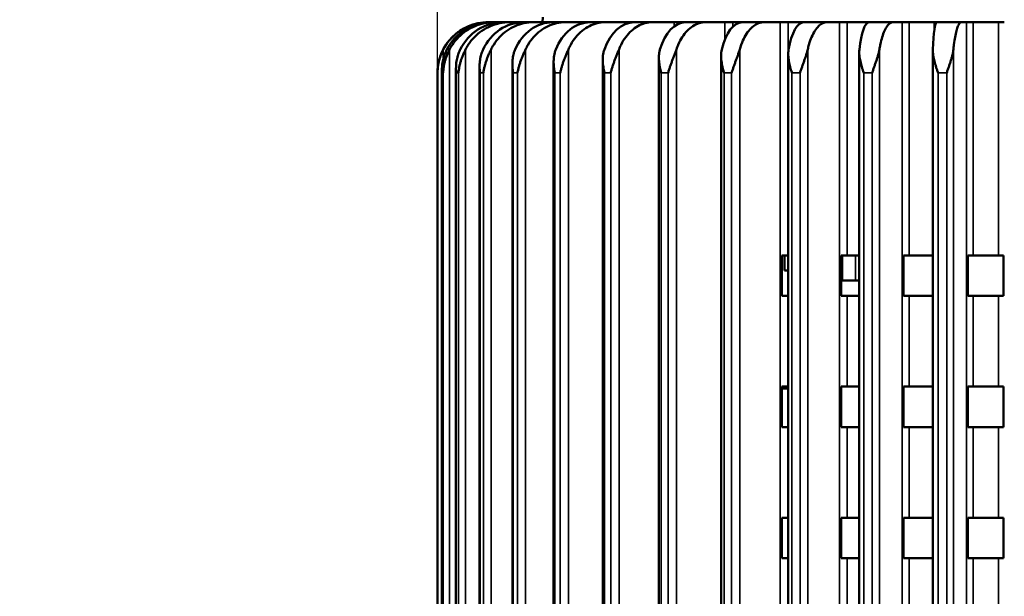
# Model space of a CAD drawing. Header units: millimetres. Extents: x 38 to 2514, y 38 to 1622.
# Tile 71 of 244: x 976 to 1073, y 873 to 930. Entities that reach past the tile are written whole.
import ezdxf

# ---------------------------------------------------------------- set-up
doc = ezdxf.new("R2010")
doc.units = ezdxf.units.MM
doc.header["$LTSCALE"] = 7.692308
for name, color, linetype, lineweight in [('Dimension (ISO)', 7, 'Continuous', 25), ('Visible (ISO)', 7, 'Continuous', 50), ('Visible Narrow (ISO)', 7, 'Continuous', 35)]:
    doc.layers.add(name, color=color, linetype=linetype, lineweight=lineweight)
doc.styles.add('Note Text (ANSI)', font='tahoma.ttf')
doc.dimstyles.new('Default (ISO)', dxfattribs={"dimscale": 7.692308, "dimtxt": 1, "dimasz": 2.5, "dimexe": 3.175, "dimexo": 0, "dimgap": 0.762, "dimtad": 1, "dimrnd": 1e-08, "dimzin": 0, "dimdsep": 46, "dimtxsty": 'Note Text (ANSI)', "dimcen": 0.09, "dimdle": 10, "dimclrd": 1, "dimclre": 1, "dimclrt": 1, "dimazin": 0, "dimtfac": 3.5052, "dimtmove": 0, "dimatfit": 3, "dimfxl": 1, "dimtolj": 1, "dimtzin": 0, "dimlwd": -1, "dimlwe": -1, "dimarcsym": 0})

# ---------------------------------------------------------------- blocks, each defined once
blk = doc.blocks.new('*D9')
at = {"layer": 'Defpoints', "color": 0, "transparency": 16777216}
for p in [(731.808, 985.543), (1068.963, 985.543), (1021.115, 675.243)]:
    blk.add_point(p, dxfattribs=at)
at = {"layer": 'Dimension (ISO)', "color": 1, "transparency": 16777216}
for p, q in [((1068.963, 985.543), (707.385, 985.543)), ((731.808, 694.473), (731.808, 966.312)), ((1021.115, 675.243), (707.385, 675.243))]:
    blk.add_line(p, q, dxfattribs=at)
for points in [[(728.603, 966.312), (735.014, 966.312), (731.808, 985.543)], [(728.603, 694.473), (735.014, 694.473), (731.808, 675.243)]]:
    blk.add_solid(points, dxfattribs=at)
at = {"layer": 'Dimension (ISO)', "color": 1, "transparency": 16777216, "insert": (715.883, 776.937), "char_height": 7.69231, "attachment_point": 1, "rotation": 90, "style": 'Note Text (ANSI)'}
blk.add_mtext('\\A1;310.30 mm [12.217 in]', dxfattribs=at)
blk = doc.blocks.new('*D10')
at = {"layer": 'Defpoints', "color": 0, "transparency": 16777216}
for p in [(1038.865, 931.193), (776.872, 675.243), (1021.115, 675.243)]:
    blk.add_point(p, dxfattribs=at)
at = {"layer": 'Dimension (ISO)', "color": 1, "transparency": 16777216}
for p, q in [((1038.865, 931.193), (752.449, 931.193)), ((776.872, 911.962), (776.872, 694.473)), ((1021.115, 675.243), (752.449, 675.243))]:
    blk.add_line(p, q, dxfattribs=at)
for points in [[(773.667, 911.962), (780.077, 911.962), (776.872, 931.193)], [(773.667, 694.473), (780.077, 694.473), (776.872, 675.243)]]:
    blk.add_solid(points, dxfattribs=at)
at = {"layer": 'Dimension (ISO)', "color": 1, "transparency": 16777216, "insert": (760.947, 749.918), "char_height": 7.69231, "attachment_point": 1, "rotation": 90, "style": 'Note Text (ANSI)'}
blk.add_mtext('\\A1;255.95 mm [10.077 in]', dxfattribs=at)
blk = doc.blocks.new('*D19')
at = {"layer": 'Defpoints', "color": 0, "transparency": 16777216}
for p in [(1132.115, 1063.33), (1017.115, 770.693), (1132.115, 770.693)]:
    blk.add_point(p, dxfattribs=at)
at = {"layer": 'Dimension (ISO)', "color": 1, "transparency": 16777216}
for p, q in [((1017.115, 770.693), (1017.115, 1087.753)), ((1132.115, 770.693), (1132.115, 1087.753)), ((1036.346, 1063.33), (1112.885, 1063.33))]:
    blk.add_line(p, q, dxfattribs=at)
for points in [[(1036.346, 1066.535), (1036.346, 1060.125), (1017.115, 1063.33)], [(1112.885, 1066.535), (1112.885, 1060.125), (1132.115, 1063.33)]]:
    blk.add_solid(points, dxfattribs=at)
at = {"layer": 'Dimension (ISO)', "color": 1, "transparency": 16777216, "insert": (1024.38, 1079.255), "char_height": 7.69231, "attachment_point": 1, "style": 'Note Text (ANSI)'}
blk.add_mtext('\\A1;115.00 mm [4.528 in]', dxfattribs=at)

msp = doc.modelspace()

# ---------------------------------------------------------------- linework, layer by layer
at = {"layer": 'Visible (ISO)'}
for p, q in [((1027.531, 930.453), (1027.52, 929.943)), ((1022.132, 929.943), (1022.117, 929.943)), ((1022.132, 929.943), (1022.419, 929.943)), ((1022.419, 929.943), (1022.742, 929.943)), ((1022.742, 929.943), (1023.6, 929.943)), ((1023.6, 929.943), (1024.24, 929.943)), ((1024.24, 929.943), (1025.654, 929.943)), ((1025.654, 929.943), (1026.599, 929.943)), ((1026.599, 929.943), (1028.545, 929.943)), ((1028.545, 929.943), (1029.781, 929.943)), ((1029.781, 929.943), (1032.225, 929.943)), ((1032.225, 929.943), (1033.729, 929.943)), ((1033.729, 929.943), (1036.155, 929.943)), ((1036.155, 929.943), (1036.63, 929.943)), ((1036.63, 929.943), (1038.377, 929.943)), ((1038.377, 929.943), (1040.562, 929.943)), ((1040.562, 929.943), (1041.373, 929.943)), ((1041.685, 929.943), (1041.373, 929.943)), ((1041.685, 929.943), (1043.645, 929.943)), ((1043.645, 929.943), (1045.552, 929.943)), ((1045.552, 929.943), (1046.356, 929.943)), ((1047.304, 929.943), (1046.356, 929.943)), ((1047.304, 929.943), (1049.443, 929.943)), ((1049.443, 929.943), (1051.039, 929.943)), ((1051.039, 929.943), (1051.823, 929.943)), ((1053.389, 929.943), (1051.823, 929.943)), ((1053.389, 929.943), (1055.672, 929.943)), ((1055.672, 929.943), (1056.93, 929.943)), ((1056.93, 929.943), (1057.68, 929.943)), ((1059.838, 929.943), (1057.68, 929.943)), ((1059.838, 929.943), (1062.225, 929.943)), ((1062.225, 929.943), (1063.123, 929.943)), ((1063.123, 929.943), (1063.826, 929.943)), ((1066.292, 929.943), (1063.826, 929.943)), ((1066.292, 929.943), (1066.54, 929.943)), ((1066.54, 929.943), (1068.99, 929.943)), ((1068.99, 929.943), (1069.512, 929.943)), ((1069.512, 929.943), (1070.157, 929.943)), ((1072.666, 929.943), (1070.157, 929.943)), ((1072.666, 929.943), (1073.241, 929.943)), ((1033.48, 926.233), (1033.48, 775.343)), ((1039.039, 926.419), (1039.039, 775.343)), ((1045.196, 926.607), (1045.196, 775.343)), ((1051.847, 926.794), (1051.847, 775.343)), ((1058.876, 926.954), (1058.876, 775.343)), ((1066.165, 927.126), (1066.165, 775.343)), ((1018.945, 925.288), (1018.945, 775.343)), ((1021.285, 925.59), (1021.285, 775.343)), ((1024.526, 925.802), (1024.526, 775.343)), ((1028.615, 925.994), (1028.615, 775.343)), ((1017.115, 821.843), (1017.115, 924.943)), ((1017.548, 925.136), (1017.548, 817.676)), ((1051.823, 906.843), (1051.226, 906.843)), ((1051.226, 902.843), (1051.226, 906.843)), ((1051.47, 906.843), (1051.47, 905.35)), ((1051.847, 906.843), (1051.823, 906.843)), ((1057.68, 906.843), (1057.091, 906.843)), ((1057.091, 902.843), (1057.091, 906.843)), ((1058.876, 906.843), (1057.68, 906.843)), ((1063.826, 906.843), (1063.256, 906.843)), ((1063.256, 902.843), (1063.256, 906.843)), ((1066.165, 906.843), (1063.826, 906.843)), ((1070.157, 906.843), (1069.615, 906.843)), ((1069.615, 902.843), (1069.615, 906.843)), ((1072.666, 906.843), (1070.157, 906.843)), ((1072.666, 906.843), (1073.172, 906.843)), ((1073.172, 906.843), (1073.172, 902.843)), ((1051.47, 905.35), (1051.847, 905.35)), ((1057.209, 904.35), (1057.091, 904.35)), ((1058.491, 904.35), (1057.209, 904.35)), ((1058.491, 904.35), (1058.876, 904.35)), ((1051.823, 902.843), (1051.226, 902.843)), ((1051.847, 902.843), (1051.823, 902.843)), ((1057.68, 902.843), (1057.091, 902.843)), ((1058.876, 902.843), (1057.68, 902.843)), ((1063.826, 902.843), (1063.256, 902.843)), ((1066.165, 902.843), (1063.826, 902.843)), ((1070.157, 902.843), (1069.615, 902.843)), ((1072.666, 902.843), (1070.157, 902.843)), ((1072.666, 902.843), (1073.172, 902.843)), ((1051.823, 893.843), (1051.226, 893.843)), ((1051.226, 889.843), (1051.226, 893.843)), ((1051.847, 893.643), (1051.226, 893.643)), ((1051.847, 893.843), (1051.823, 893.843)), ((1057.68, 893.843), (1057.091, 893.843)), ((1057.091, 889.843), (1057.091, 893.843)), ((1058.876, 893.843), (1057.68, 893.843)), ((1063.826, 893.843), (1063.256, 893.843)), ((1063.256, 889.843), (1063.256, 893.843)), ((1066.165, 893.843), (1063.826, 893.843)), ((1069.615, 889.843), (1069.615, 893.843)), ((1070.157, 893.843), (1069.615, 893.843)), ((1072.666, 893.843), (1070.157, 893.843)), ((1072.666, 893.843), (1073.172, 893.843)), ((1073.172, 893.843), (1073.172, 889.843)), ((1051.823, 889.843), (1051.226, 889.843)), ((1051.847, 889.843), (1051.823, 889.843)), ((1057.68, 889.843), (1057.091, 889.843)), ((1058.876, 889.843), (1057.68, 889.843)), ((1063.826, 889.843), (1063.256, 889.843)), ((1066.165, 889.843), (1063.826, 889.843)), ((1070.157, 889.843), (1069.615, 889.843)), ((1072.666, 889.843), (1070.157, 889.843)), ((1072.666, 889.843), (1073.172, 889.843)), ((1051.823, 880.843), (1051.226, 880.843)), ((1051.226, 876.843), (1051.226, 880.843)), ((1051.847, 880.843), (1051.823, 880.843)), ((1057.68, 880.843), (1057.091, 880.843)), ((1057.091, 876.843), (1057.091, 880.843)), ((1058.876, 880.843), (1057.68, 880.843)), ((1063.256, 876.843), (1063.256, 880.843)), ((1063.826, 880.843), (1063.256, 880.843)), ((1066.165, 880.843), (1063.826, 880.843)), ((1069.615, 876.843), (1069.615, 880.843)), ((1070.157, 880.843), (1069.615, 880.843)), ((1072.666, 880.843), (1070.157, 880.843)), ((1072.666, 880.843), (1073.172, 880.843)), ((1073.172, 880.843), (1073.172, 876.843)), ((1051.823, 876.843), (1051.226, 876.843)), ((1051.847, 876.843), (1051.823, 876.843)), ((1057.68, 876.843), (1057.091, 876.843)), ((1058.876, 876.843), (1057.68, 876.843)), ((1063.826, 876.843), (1063.256, 876.843)), ((1066.165, 876.843), (1063.826, 876.843)), ((1070.157, 876.843), (1069.615, 876.843)), ((1072.666, 876.843), (1070.157, 876.843)), ((1072.666, 876.843), (1073.172, 876.843))]:
    msp.add_line(p, q, dxfattribs=at)
msp.add_arc((1022.117, 924.943), 5, 90, 180, dxfattribs=at)
for centre, major_axis, ratio, start_param, end_param in [((1022.422, 924.94), (-0.093, 5.002), 0.986357, 6.264875, 7.356361), ((1023.603, 924.94), (-0.028, 5.003), 0.954782, 6.277922, 7.369408), ((1025.656, 924.94), (-0.013, 5.003), 0.906864, 6.28082, 7.372306), ((1028.548, 924.94), (-0.007, 5.003), 0.84343, 6.281925, 7.373411), ((1032.227, 924.94), (-0.005, 5.003), 0.765563, 6.28246, 7.373946), ((1036.632, 924.94), (-0.003, 5.003), 0.674598, 6.282757, 7.374242), ((1041.687, 924.94), (-0.002, 5.003), 0.57209, 6.282935, 7.374421), ((1047.305, 924.94), (-0.002, 5.003), 0.459793, 6.283047, 7.374532), ((1053.39, 924.94), (-0.001, 5.003), 0.339629, 6.283117, 7.374603), ((1059.839, 924.94), (-0.001, 5.003), 0.213654, 6.28316, 7.374645), ((1066.54, 924.94), (0, 5.003), 0.084023, 6.283181, 7.374666)]:
    msp.add_ellipse(centre, major_axis=major_axis, ratio=ratio, start_param=start_param, end_param=end_param, dxfattribs=at)
for points in [[(1022.132, 929.943), (1021.822, 929.943), (1021.485, 929.912), (1020.823, 929.781), (1020.5, 929.68), (1019.929, 929.443), (1019.629, 929.286), (1019.069, 928.912), (1018.809, 928.695), (1018.372, 928.259), (1018.155, 927.999), (1017.866, 927.566), (1017.772, 927.406), (1017.689, 927.247)], [(1022.742, 929.943), (1022.433, 929.943), (1022.097, 929.912), (1021.437, 929.781), (1021.114, 929.68), (1020.544, 929.443), (1020.245, 929.286), (1019.686, 928.912), (1019.427, 928.695), (1018.991, 928.259), (1018.775, 927.999), (1018.486, 927.566), (1018.393, 927.406), (1018.31, 927.247)], [(1024.24, 929.943), (1023.937, 929.943), (1023.607, 929.912), (1022.96, 929.781), (1022.644, 929.68), (1022.085, 929.443), (1021.792, 929.286), (1021.244, 928.912), (1020.989, 928.695), (1020.562, 928.259), (1020.35, 927.999), (1020.067, 927.566), (1019.976, 927.406), (1019.894, 927.247)], [(1026.599, 929.943), (1026.308, 929.943), (1025.99, 929.912), (1025.367, 929.781), (1025.062, 929.68), (1024.525, 929.443), (1024.242, 929.286), (1023.715, 928.912), (1023.47, 928.695), (1023.058, 928.259), (1022.854, 927.999), (1022.582, 927.566), (1022.493, 927.406), (1022.415, 927.247)], [(1029.781, 929.943), (1029.506, 929.943), (1029.205, 929.912), (1028.617, 929.781), (1028.329, 929.68), (1027.821, 929.443), (1027.554, 929.286), (1027.056, 928.912), (1026.825, 928.695), (1026.436, 928.259), (1026.244, 927.999), (1025.986, 927.566), (1025.903, 927.406), (1025.829, 927.247)], [(1033.729, 929.943), (1033.475, 929.943), (1033.197, 929.912), (1032.654, 929.781), (1032.388, 929.68), (1031.919, 929.443), (1031.672, 929.286), (1031.212, 928.912), (1030.998, 928.695), (1030.639, 928.259), (1030.461, 927.999), (1030.223, 927.566), (1030.146, 927.406), (1030.077, 927.247)], [(1038.377, 929.943), (1038.148, 929.943), (1037.898, 929.912), (1037.409, 929.781), (1037.169, 929.68), (1036.746, 929.443), (1036.524, 929.286), (1036.11, 928.912), (1035.917, 928.695), (1035.594, 928.259), (1035.433, 927.999), (1035.219, 927.566), (1035.15, 927.406), (1035.088, 927.247)], [(1043.645, 929.943), (1043.446, 929.943), (1043.227, 929.912), (1042.8, 929.781), (1042.591, 929.68), (1042.222, 929.443), (1042.028, 929.286), (1041.667, 928.912), (1041.498, 928.695), (1041.216, 928.259), (1041.076, 927.999), (1040.889, 927.566), (1040.829, 927.406), (1040.775, 927.247)], [(1049.443, 929.943), (1049.276, 929.943), (1049.094, 929.912), (1048.736, 929.781), (1048.561, 929.68), (1048.252, 929.443), (1048.09, 929.286), (1047.787, 928.912), (1047.647, 928.695), (1047.41, 928.259), (1047.293, 927.999), (1047.137, 927.566), (1047.086, 927.406), (1047.041, 927.247)], [(1055.672, 929.943), (1055.54, 929.943), (1055.396, 929.912), (1055.115, 929.781), (1054.977, 929.68), (1054.733, 929.443), (1054.606, 929.286), (1054.367, 928.912), (1054.256, 928.695), (1054.07, 928.259), (1053.978, 927.999), (1053.854, 927.566), (1053.814, 927.406), (1053.779, 927.247)], [(1062.225, 929.943), (1062.131, 929.943), (1062.028, 929.912), (1061.827, 929.781), (1061.728, 929.68), (1061.555, 929.443), (1061.463, 929.286), (1061.293, 928.912), (1061.214, 928.695), (1061.081, 928.259), (1061.015, 927.999), (1060.927, 927.566), (1060.899, 927.406), (1060.873, 927.247)], [(1068.99, 929.943), (1068.935, 929.943), (1068.875, 929.912), (1068.758, 929.781), (1068.701, 929.68), (1068.599, 929.443), (1068.546, 929.286), (1068.447, 928.912), (1068.401, 928.695), (1068.324, 928.259), (1068.285, 927.999), (1068.234, 927.566), (1068.218, 927.406), (1068.203, 927.247)]]:
    msp.add_open_spline(points, degree=3, knots=[-0.7413344, -0.7413344, -0.7413344, -0.7413344, -0.6484803, -0.6484803, -0.5556262, -0.5556262, -0.4629019, -0.4629019, -0.3701777, -0.3701777, -0.2775841, -0.2775841, -0.2268131, -0.2268131, -0.2268131, -0.2268131], dxfattribs=at)
for points in [[(1017.689, 927.247), (1017.628, 927.13), (1017.519, 926.897), (1017.391, 926.564), (1017.29, 926.237), (1017.214, 925.914), (1017.159, 925.592), (1017.127, 925.266), (1017.118, 925.052), (1017.118, 924.943)], [(1017.553, 924.943), (1017.549, 925.038), (1017.546, 925.222), (1017.559, 925.51), (1017.589, 925.794), (1017.635, 926.077), (1017.7, 926.358), (1017.784, 926.642), (1017.893, 926.934), (1017.988, 927.142), (1018.042, 927.247)], [(1018.31, 927.247), (1018.249, 927.13), (1018.138, 926.897), (1018.002, 926.564), (1017.892, 926.237), (1017.804, 925.914), (1017.737, 925.592), (1017.692, 925.266), (1017.671, 925.052), (1017.665, 924.943)], [(1018.964, 924.943), (1018.957, 925.038), (1018.943, 925.222), (1018.945, 925.51), (1018.961, 925.794), (1018.995, 926.077), (1019.048, 926.358), (1019.122, 926.642), (1019.221, 926.934), (1019.311, 927.142), (1019.363, 927.247)], [(1019.894, 927.247), (1019.835, 927.13), (1019.723, 926.897), (1019.583, 926.564), (1019.464, 926.237), (1019.367, 925.914), (1019.287, 925.592), (1019.23, 925.266), (1019.199, 925.052), (1019.188, 924.943)], [(1021.329, 924.943), (1021.317, 925.038), (1021.293, 925.222), (1021.283, 925.51), (1021.286, 925.794), (1021.307, 926.077), (1021.347, 926.358), (1021.409, 926.642), (1021.496, 926.934), (1021.58, 927.142), (1021.629, 927.247)], [(1022.415, 927.247), (1022.358, 927.13), (1022.248, 926.897), (1022.105, 926.564), (1021.981, 926.237), (1021.874, 925.914), (1021.784, 925.592), (1021.717, 925.266), (1021.674, 925.052), (1021.659, 924.943)], [(1024.604, 924.943), (1024.589, 925.038), (1024.555, 925.222), (1024.534, 925.51), (1024.523, 925.794), (1024.531, 926.077), (1024.558, 926.358), (1024.606, 926.642), (1024.681, 926.934), (1024.756, 927.142), (1024.802, 927.247)], [(1025.829, 927.247), (1025.775, 927.13), (1025.668, 926.897), (1025.526, 926.564), (1025.397, 926.237), (1025.285, 925.914), (1025.185, 925.592), (1025.108, 925.266), (1025.056, 925.052), (1025.036, 924.943)], [(1028.736, 924.943), (1028.717, 925.038), (1028.674, 925.222), (1028.642, 925.51), (1028.618, 925.794), (1028.612, 926.077), (1028.625, 926.358), (1028.659, 926.642), (1028.719, 926.934), (1028.786, 927.142), (1028.828, 927.247)], [(1030.077, 927.247), (1030.027, 927.13), (1029.926, 926.897), (1029.786, 926.564), (1029.656, 926.237), (1029.539, 925.914), (1029.432, 925.592), (1029.346, 925.266), (1029.286, 925.052), (1029.262, 924.943)], [(1033.653, 924.943), (1033.63, 925.038), (1033.579, 925.222), (1033.536, 925.51), (1033.499, 925.794), (1033.48, 926.077), (1033.479, 926.358), (1033.498, 926.642), (1033.544, 926.934), (1033.599, 927.142), (1033.636, 927.247)], [(1035.088, 927.247), (1035.043, 927.13), (1034.949, 926.897), (1034.814, 926.564), (1034.684, 926.237), (1034.564, 925.914), (1034.452, 925.592), (1034.359, 925.266), (1034.291, 925.052), (1034.263, 924.943)], [(1039.27, 924.943), (1039.244, 925.038), (1039.186, 925.222), (1039.133, 925.51), (1039.084, 925.794), (1039.052, 926.077), (1039.036, 926.358), (1039.041, 926.642), (1039.07, 926.934), (1039.115, 927.142), (1039.146, 927.247)], [(1040.775, 927.247), (1040.736, 927.13), (1040.651, 926.897), (1040.522, 926.564), (1040.396, 926.237), (1040.275, 925.914), (1040.159, 925.592), (1040.061, 925.266), (1039.986, 925.052), (1039.955, 924.943)], [(1045.492, 924.943), (1045.464, 925.038), (1045.399, 925.222), (1045.337, 925.51), (1045.277, 925.794), (1045.232, 926.077), (1045.203, 926.358), (1045.192, 926.642), (1045.206, 926.934), (1045.238, 927.142), (1045.263, 927.247)], [(1047.041, 927.247), (1047.008, 927.13), (1046.933, 926.897), (1046.814, 926.564), (1046.693, 926.237), (1046.574, 925.914), (1046.456, 925.592), (1046.354, 925.266), (1046.273, 925.052), (1046.24, 924.943)], [(1052.213, 924.943), (1052.183, 925.038), (1052.112, 925.222), (1052.043, 925.51), (1051.972, 925.794), (1051.915, 926.077), (1051.873, 926.358), (1051.847, 926.642), (1051.844, 926.934), (1051.864, 927.142), (1051.882, 927.247)], [(1053.779, 927.247), (1053.753, 927.13), (1053.689, 926.897), (1053.582, 926.564), (1053.467, 926.237), (1053.352, 925.914), (1053.235, 925.592), (1053.131, 925.266), (1053.046, 925.052), (1053.011, 924.943)], [(1059.317, 924.943), (1059.285, 925.038), (1059.21, 925.222), (1059.134, 925.51), (1059.054, 925.794), (1058.987, 926.077), (1058.932, 926.358), (1058.892, 926.642), (1058.872, 926.934), (1058.878, 927.142), (1058.89, 927.247)], [(1060.873, 927.247), (1060.855, 927.13), (1060.804, 926.897), (1060.709, 926.564), (1060.604, 926.237), (1060.494, 925.914), (1060.379, 925.592), (1060.275, 925.266), (1060.188, 925.052), (1060.151, 924.943)], [(1066.682, 924.943), (1066.65, 925.038), (1066.572, 925.222), (1066.49, 925.51), (1066.403, 925.794), (1066.326, 926.077), (1066.259, 926.358), (1066.205, 926.642), (1066.169, 926.934), (1066.163, 927.142), (1066.167, 927.247)], [(1068.203, 927.247), (1068.192, 927.13), (1068.154, 926.897), (1068.075, 926.564), (1067.98, 926.237), (1067.878, 925.914), (1067.767, 925.592), (1067.665, 925.266), (1067.576, 925.052), (1067.538, 924.943)]]:
    msp.add_open_spline(points, degree=3, dxfattribs=at)
at = {"layer": 'Visible Narrow (ISO)'}
for p, q in [((1036.155, 929.893), (1036.155, 929.943)), ((1040.562, 929.541), (1040.562, 929.943)), ((1041.373, 929.913), (1041.373, 929.943)), ((1045.552, 928.182), (1045.552, 929.943)), ((1046.356, 929.499), (1046.356, 929.943)), ((1051.039, 775.343), (1051.039, 929.943)), ((1051.823, 906.843), (1051.823, 929.943)), ((1056.93, 775.343), (1056.93, 929.943)), ((1057.68, 906.843), (1057.68, 929.943)), ((1063.123, 775.343), (1063.123, 929.943)), ((1063.826, 906.843), (1063.826, 929.943)), ((1066.292, 929.943), (1066.292, 928.977)), ((1069.512, 775.343), (1069.512, 929.943)), ((1070.157, 906.843), (1070.157, 929.943)), ((1072.666, 929.943), (1072.666, 906.843)), ((1017.689, 927.247), (1017.689, 926.303)), ((1018.31, 927.247), (1018.31, 812.89)), ((1019.894, 927.247), (1019.894, 775.343)), ((1022.415, 927.247), (1022.415, 775.343)), ((1025.829, 927.247), (1025.829, 775.343)), ((1030.077, 927.247), (1030.077, 775.343)), ((1035.088, 927.247), (1035.088, 775.343)), ((1040.775, 927.247), (1040.775, 775.343)), ((1047.041, 927.247), (1047.041, 775.343)), ((1053.779, 927.247), (1053.779, 775.343)), ((1060.873, 927.247), (1060.873, 775.343)), ((1068.203, 927.247), (1068.203, 775.343)), ((1017.118, 924.943), (1017.117, 821.843)), ((1017.665, 924.943), (1017.553, 924.943)), ((1017.553, 924.943), (1017.553, 817.653)), ((1017.666, 924.943), (1017.665, 817.075)), ((1019.188, 924.943), (1018.964, 924.943)), ((1018.965, 924.943), (1018.964, 775.343)), ((1019.188, 924.943), (1019.188, 775.343)), ((1021.659, 924.943), (1021.329, 924.943)), ((1021.329, 924.943), (1021.329, 775.343)), ((1021.66, 924.943), (1021.659, 775.343)), ((1025.036, 924.943), (1024.604, 924.943)), ((1024.605, 924.943), (1024.604, 775.343)), ((1025.037, 924.943), (1025.036, 775.343)), ((1029.262, 924.943), (1028.736, 924.943)), ((1028.736, 924.943), (1028.736, 775.343)), ((1029.262, 924.943), (1029.262, 775.343)), ((1034.263, 924.943), (1033.653, 924.943)), ((1033.653, 924.943), (1033.653, 775.343)), ((1034.264, 924.943), (1034.263, 775.343)), ((1039.955, 924.943), (1039.27, 924.943)), ((1039.27, 924.943), (1039.27, 775.343)), ((1039.955, 924.943), (1039.955, 775.343)), ((1046.24, 924.943), (1045.492, 924.943)), ((1045.493, 924.943), (1045.492, 775.343)), ((1046.24, 924.943), (1046.24, 775.343)), ((1053.011, 924.943), (1052.213, 924.943)), ((1052.213, 924.943), (1052.213, 775.343)), ((1053.011, 924.943), (1053.011, 775.343)), ((1060.151, 924.943), (1059.317, 924.943)), ((1059.317, 924.943), (1059.317, 775.343)), ((1060.151, 924.943), (1060.151, 775.343)), ((1067.538, 924.943), (1066.682, 924.943)), ((1066.682, 924.943), (1066.682, 775.343)), ((1067.538, 924.943), (1067.538, 775.343)), ((1057.209, 904.35), (1057.209, 906.843)), ((1058.491, 906.843), (1058.491, 904.35)), ((1051.823, 893.843), (1051.823, 902.843)), ((1057.68, 893.843), (1057.68, 902.843)), ((1063.826, 893.843), (1063.826, 902.843)), ((1070.157, 893.843), (1070.157, 902.843)), ((1072.666, 902.843), (1072.666, 893.843)), ((1051.823, 880.843), (1051.823, 889.843)), ((1057.68, 880.843), (1057.68, 889.843)), ((1063.826, 880.843), (1063.826, 889.843)), ((1070.157, 880.843), (1070.157, 889.843)), ((1072.666, 889.843), (1072.666, 880.843)), ((1051.823, 867.843), (1051.823, 876.843)), ((1057.68, 867.843), (1057.68, 876.843)), ((1063.826, 867.843), (1063.826, 876.843)), ((1070.157, 867.843), (1070.157, 876.843)), ((1072.666, 876.843), (1072.666, 867.843))]:
    msp.add_line(p, q, dxfattribs=at)

# ---------------------------------------------------------------- dimensions: what is measured, and where the dimension line sits
at = {"layer": 'Dimension (ISO)', "color": 1, "true_color": 0xff0000}
dim = msp.add_linear_dim(base=(1132.115, 1063.33), p1=(1017.115, 770.693), p2=(1132.115, 770.693), text='<> mm [4.528 in]', dimstyle='Default (ISO)', override={"dimgap": 0.762, "dimdec": 2, "dimpost": '', "dimtol": 0, "dimlim": 0, "dimtp": 0, "dimtm": 0, "dimtdec": 2, "dimtofl": 0, "dimatfit": 1}, dxfattribs=at)
dim.commit()
dim.dimension.update_dxf_attribs({"geometry": '*D19', "text_midpoint": (1074.615, 1063.33), "dimtype": 160})
for base, p1, p2, angle, text, picture, middle in [((731.808, 985.543), (1021.115, 675.243), (1068.963, 985.543), 90, '<> mm [12.217 in]', '*D9', (731.808, 830.393)), ((776.872, 675.243), (1038.865, 931.193), (1021.115, 675.243), 270, '<> mm [10.077 in]', '*D10', (776.872, 803.343))]:
    dim = msp.add_linear_dim(base=base, p1=p1, p2=p2, angle=angle, text=text, dimstyle='Default (ISO)', override={"dimgap": 0.762, "dimdec": 2, "dimpost": '', "dimtol": 0, "dimlim": 0, "dimtp": 0, "dimtm": 0, "dimtdec": 2, "dimtofl": 0, "dimatfit": 1}, dxfattribs=at)
    dim.commit()
    dim.dimension.update_dxf_attribs({"geometry": picture, "text_midpoint": middle, "dimtype": 160})

doc.saveas('drawing.dxf')
